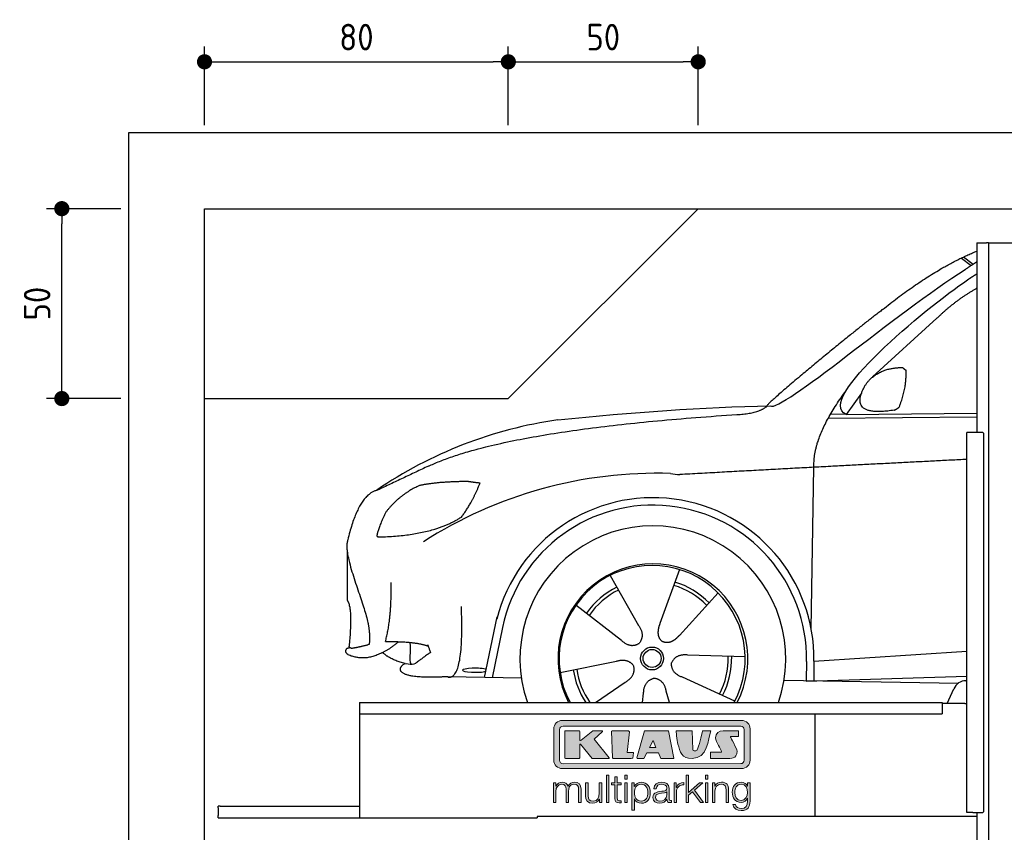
# Model space of a CAD drawing. Header units: millimetres. Extents: x -287 to 6264, y -293 to 3898.
# Tile 2 of 3: x -287 to 2306, y 1758 to 3898. Entities that reach past the tile are written whole.
import ezdxf

# ---------------------------------------------------------------- set-up
doc = ezdxf.new("R2010")
doc.units = ezdxf.units.MM
for name, color, linetype in [('4', 3, 'Continuous'), ('5', 3, 'Continuous'), ('Car', 10, 'Continuous'), ('Logo', 7, 'Continuous')]:
    doc.layers.add(name, color=color, linetype=linetype)
doc.styles.get("Standard").update_dxf_attribs({"font": 'ISOCP.SHX'})
doc.dimstyles.new('GEN-ISO$0', dxfattribs={"dimscale": 20, "dimtxt": 3.5, "dimasz": 2, "dimexe": 2, "dimexo": 1, "dimgap": 1.5, "dimtad": 1, "dimdec": 1, "dimlfac": 0.1, "dimdsep": 46, "dimtxsty": 'Standard', "dimblk": 'PUNKT', "dimcen": 2, "dimclrd": 256, "dimclre": 256, "dimclrt": 2, "dimadec": 0, "dimazin": 0, "dimtp": 0.1, "dimtm": 0.1, "dimtfac": 0.71, "dimtdec": 1, "dimtmove": 2, "dimatfit": 3, "dimldrblk": 'PUNKT', "dimfxl": 0, "dimtolj": 1, "dimarcsym": 0})

# ---------------------------------------------------------------- blocks, each defined once
blk = doc.blocks.new('PUNKT')
at = {"layer": '4', "color": 0, "linetype": 'ByBlock'}
blk.add_line((-0.5, 0), (-1, 0), dxfattribs=at)
at = {"layer": '4', "color": 0, "linetype": 'ByBlock', "const_width": 0.5}
blk.add_lwpolyline([(-0.25, 0, 1), (0.25, 0, 1)], format="xyb", close=True, dxfattribs=at)
blk = doc.blocks.new('*D4')
at = {"layer": '5', "lineweight": -2}
for p, q in [((-20, 3400), (-215.7, 3400)), ((-175.7, 2940), (-175.7, 3360)), ((-20, 2900), (-215.7, 2900))]:
    blk.add_line(p, q, dxfattribs=at)
at = {"layer": 'DEFPOINTS', "color": 0}
for p in [(-175.7, 3400), (0, 3400), (0, 2900)]:
    blk.add_point(p, dxfattribs=at)
at = {"layer": '5', "lineweight": -2, "xscale": 40, "yscale": 40, "zscale": 40}
for p, rotation in [((-175.7, 3400), 90), ((-175.7, 2900), 270)]:
    blk.add_blockref('PUNKT', p, dxfattribs=dict(at, rotation=rotation))
at = {"layer": '5', "color": 2, "insert": (-240.7, 3150), "char_height": 70, "attachment_point": 5, "rotation": 90}
blk.add_mtext('\\A1;50', dxfattribs=at)
blk = doc.blocks.new('*D5')
at = {"layer": '5', "lineweight": -2}
for p, q in [((200, 3620), (200, 3826.7)), ((1000, 3620), (1000, 3826.7)), ((240, 3786.7), (960, 3786.7))]:
    blk.add_line(p, q, dxfattribs=at)
at = {"layer": 'DEFPOINTS', "color": 0}
for p in [(1000, 3786.7), (200, 3600), (1000, 3600)]:
    blk.add_point(p, dxfattribs=at)
at = {"layer": '5', "lineweight": -2, "xscale": 40, "yscale": 40, "zscale": 40, "rotation": 180}
blk.add_blockref('PUNKT', (200, 3786.7), dxfattribs=at)
at = {"layer": '5', "lineweight": -2, "xscale": 40, "yscale": 40, "zscale": 40}
blk.add_blockref('PUNKT', (1000, 3786.7), dxfattribs=at)
at = {"layer": '5', "color": 2, "insert": (600, 3851.7), "char_height": 70, "attachment_point": 5}
blk.add_mtext('\\A1;80', dxfattribs=at)
blk = doc.blocks.new('*D6')
at = {"layer": '5', "lineweight": -2}
for p, q in [((1000, 3620), (1000, 3826.7)), ((1500, 3620), (1500, 3826.7)), ((1040, 3786.7), (1460, 3786.7))]:
    blk.add_line(p, q, dxfattribs=at)
at = {"layer": 'DEFPOINTS', "color": 0}
for p in [(1500, 3786.7), (1000, 3600), (1500, 3600)]:
    blk.add_point(p, dxfattribs=at)
at = {"layer": '5', "lineweight": -2, "xscale": 40, "yscale": 40, "zscale": 40, "rotation": 180}
blk.add_blockref('PUNKT', (1000, 3786.7), dxfattribs=at)
at = {"layer": '5', "lineweight": -2, "xscale": 40, "yscale": 40, "zscale": 40}
blk.add_blockref('PUNKT', (1500, 3786.7), dxfattribs=at)
at = {"layer": '5', "color": 2, "insert": (1250, 3851.7), "char_height": 70, "attachment_point": 5}
blk.add_mtext('\\A1;50', dxfattribs=at)
blk = doc.blocks.new('KLAUS')
at = {"layer": 'Logo'}
h = blk.add_hatch(color=8, dxfattribs=at)
h.dxf.hatch_style = 2
edge = h.paths.add_edge_path()
edge.add_spline(control_points=[(3.6, 29.09), (2.88, 29.09), (2.3, 28.51), (2.3, 27.8), (2.3, 27.8), (2.3, 16.11), (2.3, 16.11), (2.3, 15.39), (2.88, 14.81), (3.6, 14.81), (3.6, 14.81), (71.16, 14.81), (71.16, 14.81), (71.88, 14.81), (72.46, 15.39), (72.46, 16.11), (72.46, 16.11), (72.46, 27.8), (72.46, 27.8), (72.46, 28.51), (71.88, 29.09), (71.16, 29.09), (71.16, 29.09), (3.6, 29.09), (3.6, 29.09), (3.6, 29.09), (3.6, 29.09), (3.6, 29.09)], knot_values=[0, 0, 0, 0, 1, 1, 1, 2, 2, 2, 3, 3, 3, 4, 4, 4, 5, 5, 5, 6, 6, 6, 7, 7, 7, 8, 8, 8, 9, 9, 9, 9], degree=3, periodic=0)
edge = h.paths.add_edge_path()
edge.add_spline(control_points=[(3.35, 31.23), (3.35, 31.23), (71.47, 31.23), (71.47, 31.23), (73.26, 31.23), (74.71, 29.77), (74.71, 27.99), (74.71, 27.99), (74.71, 16.17), (74.71, 16.17), (74.71, 14.38), (73.26, 12.93), (71.47, 12.93), (71.47, 12.93), (3.35, 12.93), (3.35, 12.93), (1.56, 12.93), (0.11, 14.38), (0.11, 16.17), (0.11, 16.17), (0.11, 27.99), (0.11, 27.99), (0.11, 29.77), (1.56, 31.23), (3.35, 31.23), (3.35, 31.23), (3.35, 31.23), (3.35, 31.23)], knot_values=[0, 0, 0, 0, 1, 1, 1, 2, 2, 2, 3, 3, 3, 4, 4, 4, 5, 5, 5, 6, 6, 6, 7, 7, 7, 8, 8, 8, 9, 9, 9, 9], degree=3, periodic=0)
h = blk.add_hatch(color=8, dxfattribs=at)
h.dxf.hatch_style = 2
edge = h.paths.add_edge_path()
edge.add_spline(control_points=[(4.5, 27.33), (4.5, 27.33), (9.7, 27.33), (9.7, 27.33), (9.84, 27.33), (9.96, 27.22), (9.96, 27.08), (9.96, 27.08), (9.96, 23.69), (9.96, 23.69), (9.96, 23.69), (9.94, 23.64), (10.04, 23.59), (10.14, 23.53), (10.2, 23.57), (10.2, 23.57), (10.2, 23.57), (10.51, 23.75), (10.51, 23.75), (10.51, 23.75), (14.94, 27.33), (14.94, 27.33), (14.94, 27.33), (18.41, 27.33), (18.41, 27.33), (18.41, 27.33), (18.49, 27.33), (18.56, 27.2), (18.65, 27.04), (18.53, 26.91), (18.53, 26.91), (18.53, 26.91), (15.49, 24.11), (15.49, 24.11), (15.49, 24.11), (21.14, 17.06), (21.14, 17.06), (21.14, 17.06), (21.13, 16.91), (21.13, 16.91), (21.08, 16.84), (20.99, 16.82), (20.99, 16.82), (20.99, 16.82), (14.7, 16.82), (14.7, 16.82), (14.7, 16.82), (10.26, 22.17), (10.26, 22.17), (10.26, 22.17), (10.19, 22.24), (10.08, 22.21), (9.97, 22.18), (9.96, 22.11), (9.96, 22.11), (9.96, 22.11), (9.96, 17.08), (9.96, 17.08), (9.96, 16.94), (9.84, 16.82), (9.7, 16.82), (9.7, 16.82), (4.5, 16.82), (4.5, 16.82), (4.36, 16.82), (4.25, 16.94), (4.25, 17.08), (4.25, 17.08), (4.25, 27.08), (4.25, 27.08), (4.25, 27.22), (4.36, 27.33), (4.5, 27.33), (4.5, 27.33), (4.5, 27.33), (4.5, 27.33)], knot_values=[0, 0, 0, 0, 1, 1, 1, 2, 2, 2, 3, 3, 3, 4, 4, 4, 5, 5, 5, 6, 6, 6, 7, 7, 7, 8, 8, 8, 9, 9, 9, 10, 10, 10, 11, 11, 11, 12, 12, 12, 13, 13, 13, 14, 14, 14, 15, 15, 15, 16, 16, 16, 17, 17, 17, 18, 18, 18, 19, 19, 19, 20, 20, 20, 21, 21, 21, 22, 22, 22, 23, 23, 23, 24, 24, 24, 25, 25, 25, 25], degree=3, periodic=0)
h = blk.add_hatch(color=8, dxfattribs=at)
h.dxf.hatch_style = 2
h.paths.add_polyline_path([(22.42, 17.06), (21.97, 27.15), (22.24, 27.33), (28.55, 27.33), (28.86, 26.97), (28.01, 19.08), (30.26, 19.07), (30.44, 18.95), (30.08, 16.95), (29.49, 16.82), (22.6, 16.82)])
h = blk.add_hatch(color=8, dxfattribs=at)
h.paths.add_polyline_path([(36.52, 21.01), (38.93, 21.01), (37.87, 23.57)])
h.paths.add_polyline_path([(34.52, 27.33), (43.65, 27.33), (45.76, 16.94), (45.57, 16.82), (40.83, 16.82), (39.89, 18.95), (35.42, 18.95), (34.27, 16.82), (31.78, 16.82), (31.66, 17)])
h = blk.add_hatch(color=8, dxfattribs=at)
h.dxf.hatch_style = 2
edge = h.paths.add_edge_path()
edge.add_spline(control_points=[(52.69, 27.32), (52.69, 27.32), (52.88, 20.14), (52.88, 20.14), (53.01, 19.89), (53.2, 19.77), (53.43, 19.71), (53.91, 19.59), (54.43, 19.57), (54.64, 20.03), (55.23, 21.34), (56.27, 25.45), (56.6, 27.33), (56.6, 27.33), (59.77, 27.33), (59.77, 27.33), (58.77, 23.9), (58.56, 16.82), (52.63, 16.76), (48.72, 16.72), (48.01, 19.35), (47.27, 22.24), (46.89, 23.68), (46.54, 27.33), (46.54, 27.33), (46.54, 27.33), (52.69, 27.32), (52.69, 27.32), (52.69, 27.32), (52.69, 27.32), (52.69, 27.32)], knot_values=[0, 0, 0, 0, 1, 1, 1, 2, 2, 2, 3, 3, 3, 4, 4, 4, 5, 5, 5, 6, 6, 6, 7, 7, 7, 8, 8, 8, 9, 9, 9, 10, 10, 10, 10], degree=3, periodic=0)
h = blk.add_hatch(color=8, dxfattribs=at)
h.dxf.hatch_style = 2
edge = h.paths.add_edge_path()
edge.add_spline(control_points=[(64.46, 27.33), (64.46, 27.33), (70.31, 27.33), (70.31, 27.33), (70.31, 26.52), (70.31, 26.02), (70.31, 25.12), (70.31, 25.12), (67.3, 25.12), (67.3, 25.12), (67.24, 25.04), (67.25, 25.11), (67.25, 24.91), (67.25, 24.88), (69.73, 20.38), (69.73, 19.57), (69.73, 16.4), (67.22, 16.81), (65.9, 16.82), (65.9, 16.82), (59.59, 16.82), (59.59, 16.82), (59.59, 17.76), (59.59, 18.23), (59.59, 19.14), (59.59, 19.14), (63.75, 19.14), (63.75, 19.14), (63.82, 19.22), (63.81, 19.11), (63.81, 19.31), (63.81, 20.32), (61.58, 23.06), (61.58, 24.63), (61.58, 26.33), (62.83, 27.34), (64.46, 27.33), (64.46, 27.33), (64.46, 27.33), (64.46, 27.33)], knot_values=[0, 0, 0, 0, 1, 1, 1, 2, 2, 2, 3, 3, 3, 4, 4, 4, 5, 5, 5, 6, 6, 6, 7, 7, 7, 8, 8, 8, 9, 9, 9, 10, 10, 10, 11, 11, 11, 12, 12, 12, 13, 13, 13, 13], degree=3, periodic=0)
h = blk.add_hatch(color=30, dxfattribs=at)
h.dxf.hatch_style = 2
edge = h.paths.add_edge_path()
edge.add_spline(control_points=[(0, 0), (0, 0), (0.92, 0), (0.92, 0), (0.92, 0), (0.92, 4.22), (0.92, 4.22), (0.94, 5.8), (1.58, 7), (3.18, 7), (4.35, 7), (4.77, 6.15), (4.76, 5.12), (4.76, 5.12), (4.76, 0), (4.76, 0), (4.76, 0), (5.68, 0), (5.68, 0), (5.68, 0), (5.68, 4.27), (5.68, 4.27), (5.68, 5.68), (6.14, 7), (7.73, 7), (9.05, 7), (9.52, 6.32), (9.52, 5.08), (9.52, 5.08), (9.52, 0), (9.52, 0), (9.52, 0), (10.44, 0), (10.44, 0), (10.44, 0), (10.44, 5.12), (10.44, 5.12), (10.44, 6.91), (9.59, 7.77), (7.94, 7.77), (6.94, 7.77), (5.99, 7.29), (5.54, 6.3), (5.26, 7.29), (4.36, 7.77), (3.37, 7.77), (2.17, 7.77), (1.38, 7.19), (0.89, 6.28), (0.89, 6.28), (0.85, 6.28), (0.85, 6.28), (0.85, 6.28), (0.85, 7.55), (0.85, 7.55), (0.85, 7.55), (0, 7.55), (0, 7.55), (0, 7.55), (0, 0), (0, 0), (0, 0), (0, 0), (0, 0)], knot_values=[0, 0, 0, 0, 1, 1, 1, 2, 2, 2, 3, 3, 3, 4, 4, 4, 5, 5, 5, 6, 6, 6, 7, 7, 7, 8, 8, 8, 9, 9, 9, 10, 10, 10, 11, 11, 11, 12, 12, 12, 13, 13, 13, 14, 14, 14, 15, 15, 15, 16, 16, 16, 17, 17, 17, 18, 18, 18, 19, 19, 19, 20, 20, 20, 21, 21, 21, 21], degree=3, periodic=0)
h = blk.add_hatch(color=30, dxfattribs=at)
h.dxf.hatch_style = 2
edge = h.paths.add_edge_path()
edge.add_spline(control_points=[(18.31, 7.55), (18.31, 7.55), (17.39, 7.55), (17.39, 7.55), (17.39, 7.55), (17.39, 3.59), (17.39, 3.59), (17.39, 2.05), (16.7, 0.56), (15.12, 0.56), (13.66, 0.56), (13.15, 1.27), (13.1, 2.64), (13.1, 2.64), (13.1, 7.55), (13.1, 7.55), (13.1, 7.55), (12.18, 7.55), (12.18, 7.55), (12.18, 7.55), (12.18, 2.65), (12.18, 2.65), (12.18, 0.89), (12.93, -0.22), (14.83, -0.22), (15.96, -0.22), (16.95, 0.35), (17.44, 1.36), (17.44, 1.36), (17.47, 1.36), (17.47, 1.36), (17.47, 1.36), (17.47, 0), (17.47, 0), (17.47, 0), (18.31, 0), (18.31, 0), (18.31, 0), (18.31, 7.55), (18.31, 7.55), (18.31, 7.55), (18.31, 7.55), (18.31, 7.55)], knot_values=[0, 0, 0, 0, 1, 1, 1, 2, 2, 2, 3, 3, 3, 4, 4, 4, 5, 5, 5, 6, 6, 6, 7, 7, 7, 8, 8, 8, 9, 9, 9, 10, 10, 10, 11, 11, 11, 12, 12, 12, 13, 13, 13, 14, 14, 14, 14], degree=3, periodic=0)
h = blk.add_hatch(color=30, dxfattribs=at)
h.dxf.hatch_style = 2
h.paths.add_polyline_path([(20.07, 0), (20.99, 0), (20.99, 10.45), (20.07, 10.45)])
h = blk.add_hatch(color=30, dxfattribs=at)
h.dxf.hatch_style = 2
edge = h.paths.add_edge_path()
edge.add_spline(control_points=[(24.22, 9.82), (24.22, 9.82), (23.3, 9.82), (23.3, 9.82), (23.3, 9.82), (23.3, 7.55), (23.3, 7.55), (23.3, 7.55), (21.98, 7.55), (21.98, 7.55), (21.98, 7.55), (21.98, 6.78), (21.98, 6.78), (21.98, 6.78), (23.3, 6.78), (23.3, 6.78), (23.3, 6.78), (23.3, 1.61), (23.3, 1.61), (23.28, 0.32), (23.71, -0.09), (24.94, -0.09), (25.22, -0.09), (25.48, -0.06), (25.76, -0.06), (25.76, -0.06), (25.76, 0.73), (25.76, 0.73), (25.5, 0.7), (25.23, 0.69), (24.97, 0.69), (24.31, 0.73), (24.22, 1.08), (24.22, 1.68), (24.22, 1.68), (24.22, 6.78), (24.22, 6.78), (24.22, 6.78), (25.76, 6.78), (25.76, 6.78), (25.76, 6.78), (25.76, 7.55), (25.76, 7.55), (25.76, 7.55), (24.22, 7.55), (24.22, 7.55), (24.22, 7.55), (24.22, 9.82), (24.22, 9.82), (24.22, 9.82), (24.22, 9.82), (24.22, 9.82)], knot_values=[0, 0, 0, 0, 1, 1, 1, 2, 2, 2, 3, 3, 3, 4, 4, 4, 5, 5, 5, 6, 6, 6, 7, 7, 7, 8, 8, 8, 9, 9, 9, 10, 10, 10, 11, 11, 11, 12, 12, 12, 13, 13, 13, 14, 14, 14, 15, 15, 15, 16, 16, 16, 17, 17, 17, 17], degree=3, periodic=0)
h = blk.add_hatch(color=30, dxfattribs=at)
h.paths.add_polyline_path([(27.1, 0), (28.03, 0), (28.03, 7.55), (27.1, 7.55)])
h.paths.add_polyline_path([(27.1, 8.98), (28.03, 8.98), (28.03, 10.45), (27.1, 10.45)])
h = blk.add_hatch(color=30, dxfattribs=at)
edge = h.paths.add_edge_path()
edge.add_spline(control_points=[(35.84, 3.78), (35.84, 2.21), (35.12, 0.56), (33.37, 0.56), (31.4, 0.56), (30.72, 2.21), (30.72, 3.78), (30.72, 5.49), (31.33, 7), (33.37, 7), (35.12, 7), (35.84, 5.34), (35.84, 3.78), (35.84, 3.78), (35.84, 3.78), (35.84, 3.78)], knot_values=[0, 0, 0, 0, 1, 1, 1, 2, 2, 2, 3, 3, 3, 4, 4, 4, 5, 5, 5, 5], degree=3, periodic=0)
edge = h.paths.add_edge_path()
edge.add_spline(control_points=[(29.79, -2.8), (29.79, -2.8), (30.72, -2.8), (30.72, -2.8), (30.72, -2.8), (30.72, 1.43), (30.72, 1.43), (30.72, 1.43), (30.74, 1.43), (30.74, 1.43), (31.14, 0.35), (32.24, -0.22), (33.37, -0.22), (35.66, -0.22), (36.76, 1.64), (36.76, 3.78), (36.76, 5.91), (35.66, 7.77), (33.37, 7.77), (32.15, 7.77), (31.1, 7.14), (30.67, 6.12), (30.67, 6.12), (30.64, 6.12), (30.64, 6.12), (30.64, 6.12), (30.64, 7.55), (30.64, 7.55), (30.64, 7.55), (29.79, 7.55), (29.79, 7.55), (29.79, 7.55), (29.79, -2.8), (29.79, -2.8), (29.79, -2.8), (29.79, -2.8), (29.79, -2.8)], knot_values=[0, 0, 0, 0, 1, 1, 1, 2, 2, 2, 3, 3, 3, 4, 4, 4, 5, 5, 5, 6, 6, 6, 7, 7, 7, 8, 8, 8, 9, 9, 9, 10, 10, 10, 11, 11, 11, 12, 12, 12, 12], degree=3, periodic=0)
h = blk.add_hatch(color=30, dxfattribs=at)
edge = h.paths.add_edge_path()
edge.add_spline(control_points=[(43.03, 2.93), (43.04, 1.45), (41.8, 0.56), (40.39, 0.56), (39.53, 0.56), (38.71, 1.13), (38.71, 2.05), (38.71, 3.53), (40.66, 3.51), (42.22, 3.79), (42.47, 3.84), (42.88, 3.91), (43, 4.13), (43, 4.13), (43.03, 4.13), (43.03, 4.13), (43.03, 4.13), (43.03, 2.93), (43.03, 2.93), (43.03, 2.93), (43.03, 2.93), (43.03, 2.93)], knot_values=[0, 0, 0, 0, 1, 1, 1, 2, 2, 2, 3, 3, 3, 4, 4, 4, 5, 5, 5, 6, 6, 6, 7, 7, 7, 7], degree=3, periodic=0)
edge = h.paths.add_edge_path()
edge.add_spline(control_points=[(39.03, 5.24), (39.06, 6.47), (39.91, 7), (41.05, 7), (42.14, 7), (43.03, 6.69), (43.03, 5.45), (43.03, 4.61), (42.6, 4.51), (41.84, 4.42), (39.85, 4.19), (37.79, 4.11), (37.79, 1.99), (37.79, 0.47), (38.93, -0.22), (40.32, -0.22), (41.77, -0.22), (42.43, 0.34), (43.07, 1.32), (43.07, 1.32), (43.1, 1.32), (43.1, 1.32), (43.1, 0.53), (43.25, 0), (44.19, 0), (44.43, 0), (44.58, 0.01), (44.79, 0.06), (44.79, 0.06), (44.79, 0.83), (44.79, 0.83), (44.71, 0.81), (44.6, 0.78), (44.49, 0.78), (44.13, 0.78), (43.95, 0.98), (43.95, 1.33), (43.95, 1.33), (43.95, 5.34), (43.95, 5.34), (43.95, 7.36), (42.5, 7.77), (41.17, 7.77), (39.44, 7.77), (38.2, 7.01), (38.11, 5.24), (38.11, 5.24), (39.03, 5.24), (39.03, 5.24), (39.03, 5.24), (39.03, 5.24), (39.03, 5.24)], knot_values=[0, 0, 0, 0, 1, 1, 1, 2, 2, 2, 3, 3, 3, 4, 4, 4, 5, 5, 5, 6, 6, 6, 7, 7, 7, 8, 8, 8, 9, 9, 9, 10, 10, 10, 11, 11, 11, 12, 12, 12, 13, 13, 13, 14, 14, 14, 15, 15, 15, 16, 16, 16, 17, 17, 17, 17], degree=3, periodic=0)
h = blk.add_hatch(color=30, dxfattribs=at)
h.dxf.hatch_style = 2
edge = h.paths.add_edge_path()
edge.add_spline(control_points=[(45.79, 0), (45.79, 0), (46.71, 0), (46.71, 0), (46.71, 0), (46.71, 4.03), (46.71, 4.03), (46.71, 5.59), (47.85, 6.82), (49.52, 6.73), (49.52, 6.73), (49.52, 7.66), (49.52, 7.66), (48.16, 7.72), (47.14, 7), (46.67, 5.78), (46.67, 5.78), (46.64, 5.78), (46.64, 5.78), (46.64, 5.78), (46.64, 7.55), (46.64, 7.55), (46.64, 7.55), (45.79, 7.55), (45.79, 7.55), (45.79, 7.55), (45.79, 0), (45.79, 0), (45.79, 0), (45.79, 0), (45.79, 0)], knot_values=[0, 0, 0, 0, 1, 1, 1, 2, 2, 2, 3, 3, 3, 4, 4, 4, 5, 5, 5, 6, 6, 6, 7, 7, 7, 8, 8, 8, 9, 9, 9, 10, 10, 10, 10], degree=3, periodic=0)
h = blk.add_hatch(color=30, dxfattribs=at)
h.dxf.hatch_style = 2
h.paths.add_polyline_path([(50.4, 0), (51.32, 0), (51.32, 2.87), (52.82, 4.11), (55.8, 0), (56.96, 0), (53.52, 4.76), (56.74, 7.55), (55.51, 7.55), (51.32, 3.89), (51.32, 10.45), (50.4, 10.45)])
h = blk.add_hatch(color=30, dxfattribs=at)
h.paths.add_polyline_path([(57.74, 0), (58.66, 0), (58.66, 7.55), (57.74, 7.55)])
h.paths.add_polyline_path([(57.74, 8.98), (58.66, 8.98), (58.66, 10.45), (57.74, 10.45)])
h = blk.add_hatch(color=30, dxfattribs=at)
h.dxf.hatch_style = 2
edge = h.paths.add_edge_path()
edge.add_spline(control_points=[(60.41, 0), (60.41, 0), (61.33, 0), (61.33, 0), (61.33, 0), (61.33, 4.41), (61.33, 4.41), (61.36, 5.89), (62.24, 7), (63.7, 7), (65.2, 7), (65.62, 6.02), (65.62, 4.71), (65.62, 4.71), (65.62, 0), (65.62, 0), (65.62, 0), (66.54, 0), (66.54, 0), (66.54, 0), (66.54, 4.86), (66.54, 4.86), (66.54, 6.66), (65.9, 7.77), (63.78, 7.77), (62.71, 7.77), (61.7, 7.16), (61.36, 6.25), (61.36, 6.25), (61.33, 6.25), (61.33, 6.25), (61.33, 6.25), (61.33, 7.55), (61.33, 7.55), (61.33, 7.55), (60.41, 7.55), (60.41, 7.55), (60.41, 7.55), (60.41, 0), (60.41, 0), (60.41, 0), (60.41, 0), (60.41, 0)], knot_values=[0, 0, 0, 0, 1, 1, 1, 2, 2, 2, 3, 3, 3, 4, 4, 4, 5, 5, 5, 6, 6, 6, 7, 7, 7, 8, 8, 8, 9, 9, 9, 10, 10, 10, 11, 11, 11, 12, 12, 12, 13, 13, 13, 14, 14, 14, 14], degree=3, periodic=0)
h = blk.add_hatch(color=30, dxfattribs=at)
edge = h.paths.add_edge_path()
edge.add_spline(control_points=[(71.32, 0.86), (69.62, 0.86), (68.83, 2.34), (68.83, 3.86), (68.83, 5.43), (69.56, 7), (71.32, 7), (73.06, 7), (73.75, 5.34), (73.75, 3.86), (73.75, 2.33), (72.91, 0.86), (71.32, 0.86), (71.32, 0.86), (71.32, 0.86), (71.32, 0.86)], knot_values=[0, 0, 0, 0, 1, 1, 1, 2, 2, 2, 3, 3, 3, 4, 4, 4, 5, 5, 5, 5], degree=3, periodic=0)
edge = h.paths.add_edge_path()
edge.add_spline(control_points=[(74.67, 7.55), (74.67, 7.55), (73.75, 7.55), (73.75, 7.55), (73.75, 7.55), (73.75, 6.25), (73.75, 6.25), (73.75, 6.25), (73.72, 6.25), (73.72, 6.25), (73.35, 7.09), (72.41, 7.77), (71.32, 7.77), (69.13, 7.77), (67.9, 6.05), (67.9, 3.97), (67.9, 1.82), (68.9, 0.09), (71.32, 0.09), (72.4, 0.09), (73.29, 0.72), (73.72, 1.64), (73.72, 1.64), (73.75, 1.64), (73.75, 1.64), (73.75, 1.64), (73.75, 0.61), (73.75, 0.61), (73.75, -1.23), (73.01, -2.24), (71.32, -2.24), (70.29, -2.24), (69.31, -1.85), (69.1, -0.73), (69.1, -0.73), (68.18, -0.73), (68.18, -0.73), (68.31, -2.34), (69.81, -3.02), (71.32, -3.02), (73.79, -3.02), (74.65, -1.64), (74.67, 0.61), (74.67, 0.61), (74.67, 7.55), (74.67, 7.55), (74.67, 7.55), (74.67, 7.55), (74.67, 7.55)], knot_values=[0, 0, 0, 0, 1, 1, 1, 2, 2, 2, 3, 3, 3, 4, 4, 4, 5, 5, 5, 6, 6, 6, 7, 7, 7, 8, 8, 8, 9, 9, 9, 10, 10, 10, 11, 11, 11, 12, 12, 12, 13, 13, 13, 14, 14, 14, 15, 15, 15, 16, 16, 16, 16], degree=3, periodic=0)
at = {"layer": 'Logo', "lineweight": 0}
for points in [[(22.42, 17.06), (21.97, 27.15), (22.24, 27.33), (28.55, 27.33), (28.86, 26.97), (28.01, 19.08), (30.26, 19.07), (30.44, 18.95), (30.08, 16.95), (29.49, 16.82), (22.6, 16.82), (22.42, 17.06), (22.42, 17.06)], [(34.52, 27.33), (43.65, 27.33), (45.76, 16.94), (45.57, 16.82), (40.83, 16.82), (39.89, 18.95), (35.42, 18.95), (34.27, 16.82), (31.78, 16.82), (31.66, 17), (34.52, 27.33), (34.52, 27.33)], [(36.52, 21.01), (38.93, 21.01), (37.87, 23.57), (36.52, 21.01), (36.52, 21.01)], [(20.07, 0), (20.99, 0), (20.99, 10.45), (20.07, 10.45), (20.07, 0), (20.07, 0)], [(27.1, 8.98), (28.03, 8.98), (28.03, 10.45), (27.1, 10.45), (27.1, 8.98), (27.1, 8.98)], [(27.1, 0), (28.03, 0), (28.03, 7.55), (27.1, 7.55), (27.1, 0), (27.1, 0)], [(50.4, 0), (51.32, 0), (51.32, 2.87), (52.82, 4.11), (55.8, 0), (56.96, 0), (53.52, 4.76), (56.74, 7.55), (55.51, 7.55), (51.32, 3.89), (51.32, 10.45), (50.4, 10.45), (50.4, 0), (50.4, 0)], [(57.74, 8.98), (58.66, 8.98), (58.66, 10.45), (57.74, 10.45), (57.74, 8.98), (57.74, 8.98)], [(57.74, 0), (58.66, 0), (58.66, 7.55), (57.74, 7.55), (57.74, 0), (57.74, 0)]]:
    blk.add_lwpolyline(points, dxfattribs=at)
for points, knots in [([(3.35, 31.23), (3.35, 31.23), (71.47, 31.23), (71.47, 31.23), (73.26, 31.23), (74.71, 29.77), (74.71, 27.99), (74.71, 27.99), (74.71, 16.17), (74.71, 16.17), (74.71, 14.38), (73.26, 12.93), (71.47, 12.93), (71.47, 12.93), (3.35, 12.93), (3.35, 12.93), (1.56, 12.93), (0.11, 14.38), (0.11, 16.17), (0.11, 16.17), (0.11, 27.99), (0.11, 27.99), (0.11, 29.77), (1.56, 31.23), (3.35, 31.23), (3.35, 31.23), (3.35, 31.23), (3.35, 31.23)], [0, 0, 0, 0, 1, 1, 1, 2, 2, 2, 3, 3, 3, 4, 4, 4, 5, 5, 5, 6, 6, 6, 7, 7, 7, 8, 8, 8, 9, 9, 9, 9]), ([(3.6, 29.09), (2.88, 29.09), (2.3, 28.51), (2.3, 27.8), (2.3, 27.8), (2.3, 16.11), (2.3, 16.11), (2.3, 15.39), (2.88, 14.81), (3.6, 14.81), (3.6, 14.81), (71.16, 14.81), (71.16, 14.81), (71.88, 14.81), (72.46, 15.39), (72.46, 16.11), (72.46, 16.11), (72.46, 27.8), (72.46, 27.8), (72.46, 28.51), (71.88, 29.09), (71.16, 29.09), (71.16, 29.09), (3.6, 29.09), (3.6, 29.09), (3.6, 29.09), (3.6, 29.09), (3.6, 29.09)], [0, 0, 0, 0, 1, 1, 1, 2, 2, 2, 3, 3, 3, 4, 4, 4, 5, 5, 5, 6, 6, 6, 7, 7, 7, 8, 8, 8, 9, 9, 9, 9]), ([(4.5, 27.33), (4.5, 27.33), (9.7, 27.33), (9.7, 27.33), (9.84, 27.33), (9.96, 27.22), (9.96, 27.08), (9.96, 27.08), (9.96, 23.69), (9.96, 23.69), (9.96, 23.69), (9.94, 23.64), (10.04, 23.59), (10.14, 23.53), (10.2, 23.57), (10.2, 23.57), (10.2, 23.57), (10.51, 23.75), (10.51, 23.75), (10.51, 23.75), (14.94, 27.33), (14.94, 27.33), (14.94, 27.33), (18.41, 27.33), (18.41, 27.33), (18.41, 27.33), (18.49, 27.33), (18.56, 27.2), (18.65, 27.04), (18.53, 26.91), (18.53, 26.91), (18.53, 26.91), (15.49, 24.11), (15.49, 24.11), (15.49, 24.11), (21.14, 17.06), (21.14, 17.06), (21.14, 17.06), (21.13, 16.91), (21.13, 16.91), (21.08, 16.84), (20.99, 16.82), (20.99, 16.82), (20.99, 16.82), (14.7, 16.82), (14.7, 16.82), (14.7, 16.82), (10.26, 22.17), (10.26, 22.17), (10.26, 22.17), (10.19, 22.24), (10.08, 22.21), (9.97, 22.18), (9.96, 22.11), (9.96, 22.11), (9.96, 22.11), (9.96, 17.08), (9.96, 17.08), (9.96, 16.94), (9.84, 16.82), (9.7, 16.82), (9.7, 16.82), (4.5, 16.82), (4.5, 16.82), (4.36, 16.82), (4.25, 16.94), (4.25, 17.08), (4.25, 17.08), (4.25, 27.08), (4.25, 27.08), (4.25, 27.22), (4.36, 27.33), (4.5, 27.33), (4.5, 27.33), (4.5, 27.33), (4.5, 27.33)], [0, 0, 0, 0, 1, 1, 1, 2, 2, 2, 3, 3, 3, 4, 4, 4, 5, 5, 5, 6, 6, 6, 7, 7, 7, 8, 8, 8, 9, 9, 9, 10, 10, 10, 11, 11, 11, 12, 12, 12, 13, 13, 13, 14, 14, 14, 15, 15, 15, 16, 16, 16, 17, 17, 17, 18, 18, 18, 19, 19, 19, 20, 20, 20, 21, 21, 21, 22, 22, 22, 23, 23, 23, 24, 24, 24, 25, 25, 25, 25]), ([(52.69, 27.32), (52.69, 27.32), (52.88, 20.14), (52.88, 20.14), (53.01, 19.89), (53.2, 19.77), (53.43, 19.71), (53.91, 19.59), (54.43, 19.57), (54.64, 20.03), (55.23, 21.34), (56.27, 25.45), (56.6, 27.33), (56.6, 27.33), (59.77, 27.33), (59.77, 27.33), (58.77, 23.9), (58.56, 16.82), (52.63, 16.76), (48.72, 16.72), (48.01, 19.35), (47.27, 22.24), (46.89, 23.68), (46.54, 27.33), (46.54, 27.33), (46.54, 27.33), (52.69, 27.32), (52.69, 27.32), (52.69, 27.32), (52.69, 27.32), (52.69, 27.32)], [0, 0, 0, 0, 1, 1, 1, 2, 2, 2, 3, 3, 3, 4, 4, 4, 5, 5, 5, 6, 6, 6, 7, 7, 7, 8, 8, 8, 9, 9, 9, 10, 10, 10, 10]), ([(64.46, 27.33), (64.46, 27.33), (70.31, 27.33), (70.31, 27.33), (70.31, 26.52), (70.31, 26.02), (70.31, 25.12), (70.31, 25.12), (67.3, 25.12), (67.3, 25.12), (67.24, 25.04), (67.25, 25.11), (67.25, 24.91), (67.25, 24.88), (69.73, 20.38), (69.73, 19.57), (69.73, 16.4), (67.22, 16.81), (65.9, 16.82), (65.9, 16.82), (59.59, 16.82), (59.59, 16.82), (59.59, 17.76), (59.59, 18.23), (59.59, 19.14), (59.59, 19.14), (63.75, 19.14), (63.75, 19.14), (63.82, 19.22), (63.81, 19.11), (63.81, 19.31), (63.81, 20.32), (61.58, 23.06), (61.58, 24.63), (61.58, 26.33), (62.83, 27.34), (64.46, 27.33), (64.46, 27.33), (64.46, 27.33), (64.46, 27.33)], [0, 0, 0, 0, 1, 1, 1, 2, 2, 2, 3, 3, 3, 4, 4, 4, 5, 5, 5, 6, 6, 6, 7, 7, 7, 8, 8, 8, 9, 9, 9, 10, 10, 10, 11, 11, 11, 12, 12, 12, 13, 13, 13, 13]), ([(0, 0), (0, 0), (0.92, 0), (0.92, 0), (0.92, 0), (0.92, 4.22), (0.92, 4.22), (0.94, 5.8), (1.58, 7), (3.18, 7), (4.35, 7), (4.77, 6.15), (4.76, 5.12), (4.76, 5.12), (4.76, 0), (4.76, 0), (4.76, 0), (5.68, 0), (5.68, 0), (5.68, 0), (5.68, 4.27), (5.68, 4.27), (5.68, 5.68), (6.14, 7), (7.73, 7), (9.05, 7), (9.52, 6.32), (9.52, 5.08), (9.52, 5.08), (9.52, 0), (9.52, 0), (9.52, 0), (10.44, 0), (10.44, 0), (10.44, 0), (10.44, 5.12), (10.44, 5.12), (10.44, 6.91), (9.59, 7.77), (7.94, 7.77), (6.94, 7.77), (5.99, 7.29), (5.54, 6.3), (5.26, 7.29), (4.36, 7.77), (3.37, 7.77), (2.17, 7.77), (1.38, 7.19), (0.89, 6.28), (0.89, 6.28), (0.85, 6.28), (0.85, 6.28), (0.85, 6.28), (0.85, 7.55), (0.85, 7.55), (0.85, 7.55), (0, 7.55), (0, 7.55), (0, 7.55), (0, 0), (0, 0), (0, 0), (0, 0), (0, 0)], [0, 0, 0, 0, 1, 1, 1, 2, 2, 2, 3, 3, 3, 4, 4, 4, 5, 5, 5, 6, 6, 6, 7, 7, 7, 8, 8, 8, 9, 9, 9, 10, 10, 10, 11, 11, 11, 12, 12, 12, 13, 13, 13, 14, 14, 14, 15, 15, 15, 16, 16, 16, 17, 17, 17, 18, 18, 18, 19, 19, 19, 20, 20, 20, 21, 21, 21, 21]), ([(18.31, 7.55), (18.31, 7.55), (17.39, 7.55), (17.39, 7.55), (17.39, 7.55), (17.39, 3.59), (17.39, 3.59), (17.39, 2.05), (16.7, 0.56), (15.12, 0.56), (13.66, 0.56), (13.15, 1.27), (13.1, 2.64), (13.1, 2.64), (13.1, 7.55), (13.1, 7.55), (13.1, 7.55), (12.18, 7.55), (12.18, 7.55), (12.18, 7.55), (12.18, 2.65), (12.18, 2.65), (12.18, 0.89), (12.93, -0.22), (14.83, -0.22), (15.96, -0.22), (16.95, 0.35), (17.44, 1.36), (17.44, 1.36), (17.47, 1.36), (17.47, 1.36), (17.47, 1.36), (17.47, 0), (17.47, 0), (17.47, 0), (18.31, 0), (18.31, 0), (18.31, 0), (18.31, 7.55), (18.31, 7.55), (18.31, 7.55), (18.31, 7.55), (18.31, 7.55)], [0, 0, 0, 0, 1, 1, 1, 2, 2, 2, 3, 3, 3, 4, 4, 4, 5, 5, 5, 6, 6, 6, 7, 7, 7, 8, 8, 8, 9, 9, 9, 10, 10, 10, 11, 11, 11, 12, 12, 12, 13, 13, 13, 14, 14, 14, 14]), ([(24.22, 9.82), (24.22, 9.82), (23.3, 9.82), (23.3, 9.82), (23.3, 9.82), (23.3, 7.55), (23.3, 7.55), (23.3, 7.55), (21.98, 7.55), (21.98, 7.55), (21.98, 7.55), (21.98, 6.78), (21.98, 6.78), (21.98, 6.78), (23.3, 6.78), (23.3, 6.78), (23.3, 6.78), (23.3, 1.61), (23.3, 1.61), (23.28, 0.32), (23.71, -0.09), (24.94, -0.09), (25.22, -0.09), (25.48, -0.06), (25.76, -0.06), (25.76, -0.06), (25.76, 0.73), (25.76, 0.73), (25.5, 0.7), (25.23, 0.69), (24.97, 0.69), (24.31, 0.73), (24.22, 1.08), (24.22, 1.68), (24.22, 1.68), (24.22, 6.78), (24.22, 6.78), (24.22, 6.78), (25.76, 6.78), (25.76, 6.78), (25.76, 6.78), (25.76, 7.55), (25.76, 7.55), (25.76, 7.55), (24.22, 7.55), (24.22, 7.55), (24.22, 7.55), (24.22, 9.82), (24.22, 9.82), (24.22, 9.82), (24.22, 9.82), (24.22, 9.82)], [0, 0, 0, 0, 1, 1, 1, 2, 2, 2, 3, 3, 3, 4, 4, 4, 5, 5, 5, 6, 6, 6, 7, 7, 7, 8, 8, 8, 9, 9, 9, 10, 10, 10, 11, 11, 11, 12, 12, 12, 13, 13, 13, 14, 14, 14, 15, 15, 15, 16, 16, 16, 17, 17, 17, 17]), ([(29.79, -2.8), (29.79, -2.8), (30.72, -2.8), (30.72, -2.8), (30.72, -2.8), (30.72, 1.43), (30.72, 1.43), (30.72, 1.43), (30.74, 1.43), (30.74, 1.43), (31.14, 0.35), (32.24, -0.22), (33.37, -0.22), (35.66, -0.22), (36.76, 1.64), (36.76, 3.78), (36.76, 5.91), (35.66, 7.77), (33.37, 7.77), (32.15, 7.77), (31.1, 7.14), (30.67, 6.12), (30.67, 6.12), (30.64, 6.12), (30.64, 6.12), (30.64, 6.12), (30.64, 7.55), (30.64, 7.55), (30.64, 7.55), (29.79, 7.55), (29.79, 7.55), (29.79, 7.55), (29.79, -2.8), (29.79, -2.8), (29.79, -2.8), (29.79, -2.8), (29.79, -2.8)], [0, 0, 0, 0, 1, 1, 1, 2, 2, 2, 3, 3, 3, 4, 4, 4, 5, 5, 5, 6, 6, 6, 7, 7, 7, 8, 8, 8, 9, 9, 9, 10, 10, 10, 11, 11, 11, 12, 12, 12, 12]), ([(39.03, 5.24), (39.06, 6.47), (39.91, 7), (41.05, 7), (42.14, 7), (43.03, 6.69), (43.03, 5.45), (43.03, 4.61), (42.6, 4.51), (41.84, 4.42), (39.85, 4.19), (37.79, 4.11), (37.79, 1.99), (37.79, 0.47), (38.93, -0.22), (40.32, -0.22), (41.77, -0.22), (42.43, 0.34), (43.07, 1.32), (43.07, 1.32), (43.1, 1.32), (43.1, 1.32), (43.1, 0.53), (43.25, 0), (44.19, 0), (44.43, 0), (44.58, 0.01), (44.79, 0.06), (44.79, 0.06), (44.79, 0.83), (44.79, 0.83), (44.71, 0.81), (44.6, 0.78), (44.49, 0.78), (44.13, 0.78), (43.95, 0.98), (43.95, 1.33), (43.95, 1.33), (43.95, 5.34), (43.95, 5.34), (43.95, 7.36), (42.5, 7.77), (41.17, 7.77), (39.44, 7.77), (38.2, 7.01), (38.11, 5.24), (38.11, 5.24), (39.03, 5.24), (39.03, 5.24), (39.03, 5.24), (39.03, 5.24), (39.03, 5.24)], [0, 0, 0, 0, 1, 1, 1, 2, 2, 2, 3, 3, 3, 4, 4, 4, 5, 5, 5, 6, 6, 6, 7, 7, 7, 8, 8, 8, 9, 9, 9, 10, 10, 10, 11, 11, 11, 12, 12, 12, 13, 13, 13, 14, 14, 14, 15, 15, 15, 16, 16, 16, 17, 17, 17, 17]), ([(45.79, 0), (45.79, 0), (46.71, 0), (46.71, 0), (46.71, 0), (46.71, 4.03), (46.71, 4.03), (46.71, 5.59), (47.85, 6.82), (49.52, 6.73), (49.52, 6.73), (49.52, 7.66), (49.52, 7.66), (48.16, 7.72), (47.14, 7), (46.67, 5.78), (46.67, 5.78), (46.64, 5.78), (46.64, 5.78), (46.64, 5.78), (46.64, 7.55), (46.64, 7.55), (46.64, 7.55), (45.79, 7.55), (45.79, 7.55), (45.79, 7.55), (45.79, 0), (45.79, 0), (45.79, 0), (45.79, 0), (45.79, 0)], [0, 0, 0, 0, 1, 1, 1, 2, 2, 2, 3, 3, 3, 4, 4, 4, 5, 5, 5, 6, 6, 6, 7, 7, 7, 8, 8, 8, 9, 9, 9, 10, 10, 10, 10]), ([(60.41, 0), (60.41, 0), (61.33, 0), (61.33, 0), (61.33, 0), (61.33, 4.41), (61.33, 4.41), (61.36, 5.89), (62.24, 7), (63.7, 7), (65.2, 7), (65.62, 6.02), (65.62, 4.71), (65.62, 4.71), (65.62, 0), (65.62, 0), (65.62, 0), (66.54, 0), (66.54, 0), (66.54, 0), (66.54, 4.86), (66.54, 4.86), (66.54, 6.66), (65.9, 7.77), (63.78, 7.77), (62.71, 7.77), (61.7, 7.16), (61.36, 6.25), (61.36, 6.25), (61.33, 6.25), (61.33, 6.25), (61.33, 6.25), (61.33, 7.55), (61.33, 7.55), (61.33, 7.55), (60.41, 7.55), (60.41, 7.55), (60.41, 7.55), (60.41, 0), (60.41, 0), (60.41, 0), (60.41, 0), (60.41, 0)], [0, 0, 0, 0, 1, 1, 1, 2, 2, 2, 3, 3, 3, 4, 4, 4, 5, 5, 5, 6, 6, 6, 7, 7, 7, 8, 8, 8, 9, 9, 9, 10, 10, 10, 11, 11, 11, 12, 12, 12, 13, 13, 13, 14, 14, 14, 14]), ([(74.67, 7.55), (74.67, 7.55), (73.75, 7.55), (73.75, 7.55), (73.75, 7.55), (73.75, 6.25), (73.75, 6.25), (73.75, 6.25), (73.72, 6.25), (73.72, 6.25), (73.35, 7.09), (72.41, 7.77), (71.32, 7.77), (69.13, 7.77), (67.9, 6.05), (67.9, 3.97), (67.9, 1.82), (68.9, 0.09), (71.32, 0.09), (72.4, 0.09), (73.29, 0.72), (73.72, 1.64), (73.72, 1.64), (73.75, 1.64), (73.75, 1.64), (73.75, 1.64), (73.75, 0.61), (73.75, 0.61), (73.75, -1.23), (73.01, -2.24), (71.32, -2.24), (70.29, -2.24), (69.31, -1.85), (69.1, -0.73), (69.1, -0.73), (68.18, -0.73), (68.18, -0.73), (68.31, -2.34), (69.81, -3.02), (71.32, -3.02), (73.79, -3.02), (74.65, -1.64), (74.67, 0.61), (74.67, 0.61), (74.67, 7.55), (74.67, 7.55), (74.67, 7.55), (74.67, 7.55), (74.67, 7.55)], [0, 0, 0, 0, 1, 1, 1, 2, 2, 2, 3, 3, 3, 4, 4, 4, 5, 5, 5, 6, 6, 6, 7, 7, 7, 8, 8, 8, 9, 9, 9, 10, 10, 10, 11, 11, 11, 12, 12, 12, 13, 13, 13, 14, 14, 14, 15, 15, 15, 16, 16, 16, 16]), ([(35.84, 3.78), (35.84, 2.21), (35.12, 0.56), (33.37, 0.56), (31.4, 0.56), (30.72, 2.21), (30.72, 3.78), (30.72, 5.49), (31.33, 7), (33.37, 7), (35.12, 7), (35.84, 5.34), (35.84, 3.78), (35.84, 3.78), (35.84, 3.78), (35.84, 3.78)], [0, 0, 0, 0, 1, 1, 1, 2, 2, 2, 3, 3, 3, 4, 4, 4, 5, 5, 5, 5]), ([(43.03, 2.93), (43.04, 1.45), (41.8, 0.56), (40.39, 0.56), (39.53, 0.56), (38.71, 1.13), (38.71, 2.05), (38.71, 3.53), (40.66, 3.51), (42.22, 3.79), (42.47, 3.84), (42.88, 3.91), (43, 4.13), (43, 4.13), (43.03, 4.13), (43.03, 4.13), (43.03, 4.13), (43.03, 2.93), (43.03, 2.93), (43.03, 2.93), (43.03, 2.93), (43.03, 2.93)], [0, 0, 0, 0, 1, 1, 1, 2, 2, 2, 3, 3, 3, 4, 4, 4, 5, 5, 5, 6, 6, 6, 7, 7, 7, 7]), ([(71.32, 0.86), (69.62, 0.86), (68.83, 2.34), (68.83, 3.86), (68.83, 5.43), (69.56, 7), (71.32, 7), (73.06, 7), (73.75, 5.34), (73.75, 3.86), (73.75, 2.33), (72.91, 0.86), (71.32, 0.86), (71.32, 0.86), (71.32, 0.86), (71.32, 0.86)], [0, 0, 0, 0, 1, 1, 1, 2, 2, 2, 3, 3, 3, 4, 4, 4, 5, 5, 5, 5])]:
    blk.add_open_spline(points, degree=3, knots=knots, dxfattribs=at)

msp = doc.modelspace()

# ---------------------------------------------------------------- linework, layer by layer
for p, q in [((1000, 2900), (1500, 3400)), ((2234.07, 3310), (2244.07, 3310)), ((2234.07, 3310), (2234.07, 2811)), ((2244.07, 3310), (2259.07, 3310)), ((2264.07, 3310), (2259.07, 3310)), ((2264.07, 3310), (2274.07, 3310)), ((2264.07, 3310), (2264.07, 478.78)), ((2274.07, 3310), (2464.07, 3310)), ((200, 2900), (1000, 2900)), ((2223.07, 2811), (2207.07, 2811)), ((2207.07, 1861), (2207.07, 2811)), ((2207.07, 1853), (2207.07, 2810)), ((2247.07, 2811), (2223.07, 2811)), ((2252.07, 1816), (2252.07, 2806)), ((2252.07, 1815), (2252.07, 2805)), ((2204.96, 2157), (2207.07, 2157)), ((2155.82, 2097), (2172.89, 2136.03)), ((608.57, 2100), (2142.07, 2100)), ((608.57, 2100), (608.57, 1796)), ((2142.07, 2100), (2142.07, 2070)), ((2202.07, 2097), (2142.07, 2097)), ((2202.07, 2097), (2207.07, 2097)), ((608.57, 2070), (2142.07, 2070)), ((1807.07, 2070), (1807.07, 1800)), ((2207.07, 1810), (2207.07, 1853)), ((2207.07, 1811), (2207.07, 1853)), ((236, 1822), (236, 1827)), ((241, 1827), (236, 1827)), ((236, 1822), (236, 1802)), ((241, 1827), (608.57, 1827)), ((236, 1796), (236, 1802)), ((236, 1796), (1076, 1796)), ((2234.07, 1800), (1076, 1800)), ((1076, 1800), (1076, 1796)), ((2223.07, 1810), (2207.07, 1810)), ((2223.07, 1810), (2247.07, 1810)), ((2234.07, 1810), (2234.07, 434.01))]:
    msp.add_line(p, q)
msp.add_lwpolyline([(5600, 200), (5600, 3600), (0, 3600), (0, 0), (5600, 0), (5698.53, 0), (5718.66, 47.94), (5691.11, 115.73), (5726.08, 149.63), (5711.24, 200), (200, 200), (200, 3400), (5400, 3400), (5400, 200)])
for centre, radius, start, end in [((2247.07, 2806), 5, 0, 90), ((2204.96, 2122), 35, 90, 156.37062), ((2247.07, 1815), 5, 270, 0)]:
    msp.add_arc(centre, radius, start, end)
at = {"layer": 'Car'}
for p, q in [((2192.84, 3270.12), (2218.56, 3250.17)), ((2198.63, 3272.89), (2223.7, 3253.46)), ((2128.74, 3111.42), (1959.35, 2957.47)), ((1930.08, 2914.03), (1889.48, 2858)), ((1889.48, 2858), (1848.25, 2858.69)), ((1889.48, 2858), (2234.07, 2861.33)), ((1842.58, 2848.65), (2234.07, 2851.77)), ((1797.55, 2293.47), (1804.75, 2719.01)), ((575.88, 2496.78), (575.88, 2368.52)), ((1450.55, 2449.95), (1399.08, 2307.55)), ((1268.4, 2434.56), (1343.04, 2302.81)), ((1552.66, 2388.18), (1450.43, 2276.48)), ((1178.11, 2356.53), (1297.63, 2263.57)), ((937.54, 2165.22), (970.94, 2325.65)), ((984.66, 2297.38), (957.07, 2164.87)), ((1804.85, 2208.92), (2207.07, 2234.58)), ((1136.46, 2178.54), (1284.82, 2208.82)), ((1623.59, 2219.71), (1472.25, 2224.66)), ((1785.24, 2208.07), (1784.38, 2157.67)), ((1804.85, 2208.92), (1804.11, 2156.35)), ((1034.53, 2163.49), (840.3, 2166.95)), ((1229.16, 2100), (1308.11, 2153.5)), ((1596.4, 2103.51), (1458.57, 2166.22)), ((1726.18, 2158.65), (2185.21, 2150.89)), ((1784.35, 2155.74), (2207.07, 2168.88)), ((1795.23, 2156.07), (1795.26, 2157.49)), ((1424.54, 2100), (1416.03, 2129.45)), ((1353.46, 2100), (1356.22, 2124.4))]:
    msp.add_line(p, q, dxfattribs=at)
for radius in [30.15, 23.62]:
    msp.add_circle((1378.62, 2215.75), radius, dxfattribs=at)
for centre, radius, start, end in [((1287.63, 1732.58), 1122.35, 98.03945, 124.43769), ((1392.26, 1562.23), 1141.19, 88.24876, 122.67118), ((1453.57, 2817.25), 117.37, 256.98552, 269.18838), ((1380.73, 2214.91), 424.16, 359.19082, 165.72893), ((1380.73, 2214.91), 404.56, 359.03154, 168.23743), ((1380.73, 2214.91), 350, 340.83344, 199.16656), ((1380.73, 2214.91), 250, 332.63602, 207.36398), ((1378.62, 2215.75), 245, 331.80734, 208.19266), ((1378.62, 2215.75), 209.64, 44.262, 73.39945), ((1378.62, 2215.75), 209.64, 116.262, 145.39945), ((1378.62, 2215.75), 200.65, 116.11518, 145.54628), ((1378.62, 2215.75), 200.65, 44.11518, 73.54628), ((1378.62, 2215.75), 200.65, 332.11518, 1.54628), ((1378.62, 2215.75), 209.64, 332.262, 1.39945), ((1378.62, 2215.75), 209.64, 188.262, 213.51296), ((1378.62, 2215.75), 200.65, 188.11518, 215.23021)]:
    msp.add_arc(centre, radius, start, end, dxfattribs=at)
msp.add_ellipse((912.85, 2184.64), major_axis=(33.6, 0), ratio=0.1572738, start_param=0.5134726, end_param=5.7042414, dxfattribs=at)
for points, degree in [([(1985.58, 3134.41), (2120.66, 3242.96), (2234.07, 3288.36)], 2), ([(2234.07, 3259.81), (2218.77, 3250.75), (2202.73, 3239.42)], 2), ([(1689.61, 2880.64), (1716.97, 2861.87), (2025.25, 3128.81), (2202.73, 3239.42)], 3), ([(2209.33, 3212.74), (2221.32, 3221.09), (2234.07, 3228.54)], 2), ([(1889.48, 2858), (1806.11, 2897.3), (2097.89, 3136.31), (2209.33, 3212.74)], 3), ([(2234.07, 3190.52), (2175.86, 3157.95), (2128.74, 3111.42)], 2), ([(1985.58, 3134.41), (1905.04, 3073.17), (1803.43, 2988.79), (1675.07, 2882.38), (1681.02, 2880.52)], 4), ([(1997, 2976.64), (2025.66, 2982.66), (2038.56, 2981.55)], 2), ([(2038.56, 2981.55), (2044.66, 2975.54), (2047.11, 2975.44)], 2), ([(1938.18, 2931.76), (1954.41, 2962.19), (1997, 2976.64)], 2), ([(2029.2, 2877.39), (2050.12, 2930.58), (2047.11, 2975.44)], 2), ([(2015.75, 2869.59), (1893.7, 2849.73), (1938.18, 2931.76)], 2), ([(1804.75, 2719.01), (1801.63, 2802.55), (1889.46, 2920.67)], 2), ([(1130.67, 2843.9), (1326.81, 2863.64), (1511.89, 2878.41), (1689.61, 2880.64)], 3), ([(1601.92, 2858), (1656.94, 2860.37), (1680.72, 2879.51)], 2), ([(789.55, 2722.04), (993.15, 2818.02), (1601.92, 2858)], 2), ([(2015.75, 2869.59), (2021.75, 2871.37), (2029.2, 2877.39)], 2), ([(2207.07, 2739.79), (1850.36, 2721.91), (1451.91, 2699.88)], 2), ([(789.55, 2722.04), (655.87, 2658.93)], 1), ([(765.95, 2670.79), (712.37, 2647.11), (676.28, 2599.27)], 2), ([(892.83, 2681.71), (806.6, 2680.6), (765.95, 2670.79)], 2), ([(876.53, 2588.1), (904.07, 2623.83), (925.48, 2677.37)], 2), ([(925.48, 2677.37), (907.71, 2679.28), (892.83, 2681.71)], 2), ([(655.87, 2658.93), (605.79, 2648.6), (577.38, 2528.32)], 2), ([(676.28, 2599.27), (655.85, 2556.13), (653.85, 2538)], 2), ([(655.13, 2535.7), (799.6, 2538.01), (876.53, 2588.1)], 2), ([(577.38, 2528.32), (559.21, 2482.48), (633.81, 2337.21), (637.47, 2299.75), (633.64, 2252.57)], 4), ([(653.85, 2538), (657.2, 2537.85), (655.13, 2535.7)], 2), ([(676.28, 2260.12), (693.23, 2320.5), (691.43, 2415.37)], 2), ([(575.88, 2368.52), (590.59, 2350.3), (580.73, 2247.93)], 2), ([(840.3, 2166.95), (884.19, 2156.33), (876.53, 2352.86)], 2), ([(1399.08, 2307.55), (1394.54, 2295), (1390.59, 2280.97), (1394.96, 2267.17), (1405.77, 2260.63)], 4), ([(1343.04, 2302.81), (1361.08, 2276.42), (1344.32, 2255.44)], 2), ([(666.65, 2230.5), (692.57, 2242.95), (710.71, 2259.92)], 2), ([(676.28, 2260.12), (755.54, 2261.41), (789.55, 2247.93)], 2), ([(743.93, 2200.59), (738.62, 2207.37), (746.04, 2257.1), (739.99, 2258.15)], 3), ([(1297.63, 2263.57), (1321.13, 2241.9), (1344.32, 2255.44)], 2), ([(1450.43, 2276.48), (1441.42, 2266.64), (1430.83, 2256.62), (1416.57, 2254.1), (1405.77, 2260.63)], 4), ([(578.68, 2225.18), (567.43, 2233.31), (575.43, 2242.5)], 2), ([(575.43, 2242.5), (578.82, 2243.66), (582.39, 2244.6)], 2), ([(666.65, 2230.5), (621.2, 2206.47), (578.68, 2225.18)], 2), ([(587.64, 2242.14), (581.32, 2243.5), (580.73, 2247.93)], 2), ([(633.64, 2252.57), (609.3, 2245.35), (587.64, 2242.14)], 2), ([(728.05, 2202.05), (686.41, 2213.52), (669.1, 2231.7)], 2), ([(795.47, 2231.37), (794.22, 2231.75), (756.59, 2203.55)], 2), ([(789.55, 2247.93), (783.95, 2260.94), (795.47, 2231.37)], 2), ([(719.9, 2196.64), (725.93, 2209.36), (744.75, 2194.68), (756.59, 2203.55)], 3), ([(1284.82, 2208.82), (1315.49, 2217.82), (1330.27, 2195.39)], 2), ([(1458.57, 2166.22), (1428.47, 2176.97), (1429.7, 2203.8)], 2), ([(1472.25, 2224.66), (1440.5, 2228.38), (1429.7, 2203.8)], 2), ([(1308.11, 2153.5), (1335.98, 2169.15), (1330.27, 2195.39)], 2), ([(1356.22, 2124.4), (1357.14, 2156.35), (1383.04, 2163.47)], 2), ([(1416.03, 2129.45), (1409.76, 2160.8), (1383.04, 2163.47)], 2)]:
    msp.add_open_spline(points, degree=degree, dxfattribs=at)
msp.add_open_spline([(840.3, 2166.95), (815.62, 2167.39), (760, 2163.32), (721.3, 2170.25), (711.51, 2186.73), (719.9, 2196.64)], degree=4, knots=[0, 0, 0, 0, 0, 0.5978658, 1, 1, 1, 1, 1], dxfattribs=at)

# ---------------------------------------------------------------- block references
at = {"layer": 'Logo', "xscale": 6.929133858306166, "yscale": 6.929133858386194, "zscale": 6.929133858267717, "rotation": 0.01107024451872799}
msp.add_blockref('KLAUS', (1119.08, 1836.05), dxfattribs=at)

# ---------------------------------------------------------------- dimensions: what is measured, and where the dimension line sits
at = {"layer": '5'}
for base, p1, p2, picture, middle in [((1000, 3786.65), (200, 3600), (1000, 3600), '*D5', (600, 3851.65)), ((1500, 3786.65), (1000, 3600), (1500, 3600), '*D6', (1250, 3851.65))]:
    dim = msp.add_linear_dim(base=base, p1=p1, p2=p2, dimstyle='GEN-ISO$0', override={"dimlfac": 0.1}, dxfattribs=at)
    dim.commit()
    dim.dimension.update_dxf_attribs({"geometry": picture, "text_midpoint": middle})
dim = msp.add_linear_dim(base=(-175.68, 3400), p1=(0, 2900), p2=(0, 3400), angle=90, dimstyle='GEN-ISO$0', override={"dimlfac": 0.1}, dxfattribs=at)
dim.commit()
dim.dimension.update_dxf_attribs({"geometry": '*D4', "text_midpoint": (-240.68, 3150)})

doc.saveas('drawing.dxf')
